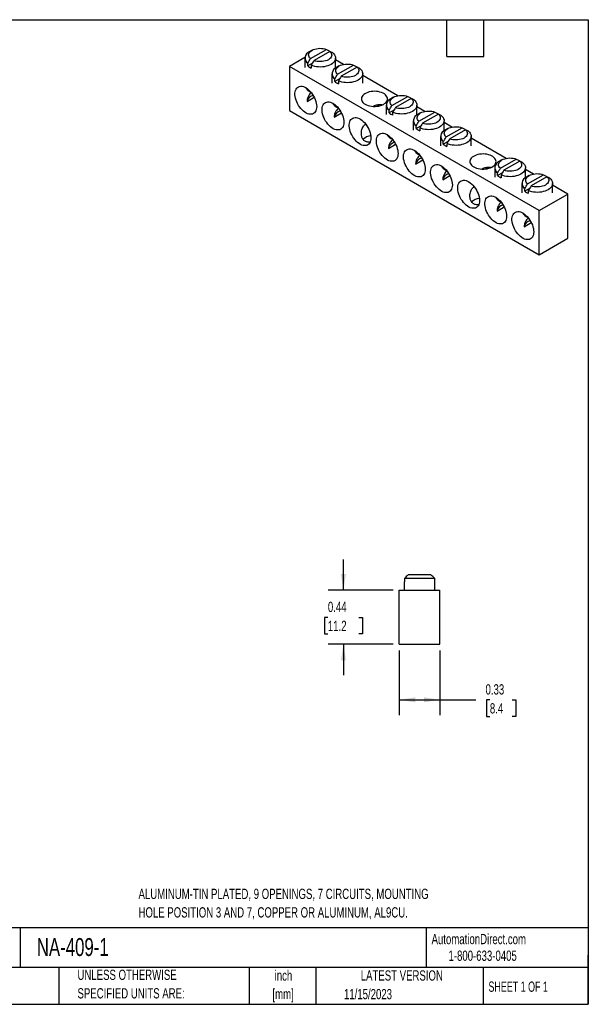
# Model space of a CAD drawing. Header units: inches. Extents: x 0.2 to 10.8, y 0.2 to 8.2.
# Tile 2 of 2: x 6.1 to 10.8, y 0.2 to 8.2. Entities that reach past the tile are written whole.
import ezdxf

# ---------------------------------------------------------------- set-up
doc = ezdxf.new("R2010")
doc.units = ezdxf.units.IN
doc.header["$MEASUREMENT"] = 0
doc.layers.add('DIMENSIONS', color=140, linetype='Continuous', lineweight=25)
doc.layers.add('TEXT', color=140, linetype='Continuous', lineweight=25)
doc.styles.add('SLDTEXTSTYLE0', font='TXT', dxfattribs={"width": 0.7})
doc.styles.add('SLDTEXTSTYLE1', font='TXT', dxfattribs={"width": 0.65})
doc.dimstyles.new('SLDDIMSTYLE1', dxfattribs={"dimtxt": 0.084961, "dimasz": 0.13, "dimexe": 0, "dimexo": 0.0625, "dimgap": 0.02124, "dimtad": 0, "dimtih": 1, "dimtoh": 1, "dimrnd": 1e-09, "dimdsep": 46, "dimtxsty": 'SLDTEXTSTYLE0', "dimsah": 1, "dimcen": 0.09, "dimadec": 0, "dimazin": 2, "dimtfac": 1, "dimtofl": 0, "dimtmove": 0, "dimatfit": 3, "dimfxl": 0, "dimfrac": 2, "dimtolj": 1, "dimtzin": 12, "dimarcsym": 0})
doc.dimstyles.new('SLDDIMSTYLE3', dxfattribs={"dimtxt": 0.084961, "dimasz": 0.13, "dimexe": 0, "dimexo": 0.0625, "dimgap": 0.02124, "dimtad": 0, "dimtih": 1, "dimtoh": 1, "dimrnd": 1e-09, "dimdsep": 46, "dimtxsty": 'SLDTEXTSTYLE0', "dimsah": 1, "dimcen": 0.09, "dimadec": 0, "dimazin": 2, "dimtfac": 1, "dimtmove": 0, "dimatfit": 0, "dimfxl": 0, "dimfrac": 2, "dimtolj": 1, "dimtzin": 12, "dimarcsym": 0})

# ---------------------------------------------------------------- blocks, each defined once
blk = doc.blocks.new('_D_4')
at = {"layer": 'DIMENSIONS'}
for p, q in [((9.2132, 3.1256), (9.2132, 2.599)), ((9.5439, 3.1256), (9.5439, 2.599)), ((9.2132, 2.724), (9.5439, 2.724)), ((9.5439, 2.724), (9.8349, 2.724)), ((9.95, 2.724), (9.9215, 2.724)), ((9.9215, 2.724), (9.9215, 2.589)), ((10.1318, 2.724), (10.1604, 2.724)), ((10.1604, 2.724), (10.1604, 2.589)), ((9.9215, 2.589), (9.95, 2.589)), ((10.1604, 2.589), (10.1318, 2.589))]:
    blk.add_line(p, q, dxfattribs=at)
for points in [[(9.2132, 2.724), (9.3432, 2.704), (9.3432, 2.744)], [(9.5439, 2.724), (9.4139, 2.744), (9.4139, 2.704)]]:
    blk.add_solid(points, dxfattribs=at)
at = {"layer": 'DIMENSIONS', "char_height": 0.08333, "attachment_point": 1, "style": 'SLDTEXTSTYLE0'}
for s, insert in [('0.33', (9.9147, 2.8505)), ('8.4', (9.95, 2.6964))]:
    blk.add_mtext(s, dxfattribs=dict(at, insert=insert))
blk = doc.blocks.new('_D_5')
at = {"layer": 'DIMENSIONS'}
for p, q in [((8.76, 3.6154), (8.76, 3.8654)), ((9.1632, 3.6154), (8.635, 3.6154)), ((8.6337, 3.3941), (8.6052, 3.3941)), ((8.6052, 3.3941), (8.6052, 3.2591)), ((8.8862, 3.3941), (8.9147, 3.3941)), ((8.9147, 3.3941), (8.9147, 3.2591)), ((8.6052, 3.2591), (8.6337, 3.2591)), ((8.9147, 3.2591), (8.8862, 3.2591)), ((9.1632, 3.1756), (8.635, 3.1756)), ((8.76, 3.1756), (8.76, 2.9256))]:
    blk.add_line(p, q, dxfattribs=at)
for points in [[(8.76, 3.6154), (8.78, 3.7454), (8.74, 3.7454)], [(8.76, 3.1756), (8.74, 3.0456), (8.78, 3.0456)]]:
    blk.add_solid(points, dxfattribs=at)
at = {"layer": 'DIMENSIONS', "char_height": 0.08333, "attachment_point": 1, "style": 'SLDTEXTSTYLE0'}
for s, insert in [('0.44', (8.6337, 3.5206)), ('11.2', (8.6337, 3.3665))]:
    blk.add_mtext(s, dxfattribs=dict(at, insert=insert))

msp = doc.modelspace()

# ---------------------------------------------------------------- linework, layer by layer
for p, q in [((8.5048, 8.0014), (8.4827, 7.9887)), ((8.4919, 7.9342), (8.6213, 8.0089)), ((8.4464, 7.9424), (8.3214, 7.8703)), ((8.4461, 7.9377), (8.4461, 7.8611)), ((8.6503, 7.9921), (8.5209, 7.9175)), ((8.6438, 7.9964), (8.6438, 7.9884)), ((8.6961, 7.8611), (8.6961, 7.9377)), ((8.7603, 7.8869), (8.6961, 7.9239)), ((10.3508, 6.6987), (8.3214, 7.8703)), ((8.3214, 7.8703), (8.3214, 7.5112)), ((8.5087, 7.8965), (8.4694, 7.8738)), ((8.4694, 7.8738), (8.4694, 7.8957)), ((8.4984, 7.879), (8.4984, 7.8571)), ((8.7253, 7.8742), (8.7032, 7.8614)), ((8.7124, 7.8069), (8.8418, 7.8816)), ((8.8708, 7.8649), (8.7414, 7.7902)), ((8.8643, 7.8691), (8.8643, 7.8611)), ((8.6666, 7.8104), (8.6666, 7.7338)), ((8.7291, 7.7692), (8.6899, 7.7466)), ((8.6899, 7.7466), (8.6899, 7.7684)), ((8.9166, 7.7338), (8.9166, 7.8104)), ((9.2012, 7.6323), (8.9166, 7.7967)), ((8.7189, 7.7517), (8.7189, 7.7298)), ((8.4647, 7.5863), (8.5228, 7.6199)), ((9.1662, 7.6196), (9.1441, 7.6068)), ((9.1534, 7.5523), (9.2827, 7.627)), ((9.3117, 7.6103), (9.1824, 7.5356)), ((9.3052, 7.6145), (9.3052, 7.6066)), ((9.1075, 7.5558), (9.1075, 7.4793)), ((9.3575, 7.4793), (9.3575, 7.5558)), ((9.4217, 7.5051), (9.3575, 7.5421)), ((8.3214, 7.5112), (10.3508, 6.3396)), ((8.6852, 7.4591), (8.7433, 7.4926)), ((9.1701, 7.5147), (9.1309, 7.492)), ((9.1309, 7.492), (9.1309, 7.5138)), ((9.1598, 7.4971), (9.1598, 7.4753)), ((9.3867, 7.4923), (9.3646, 7.4795)), ((9.3738, 7.4251), (9.5032, 7.4998)), ((9.5322, 7.483), (9.4028, 7.4083)), ((9.5257, 7.4872), (9.5257, 7.4793)), ((9.328, 7.4285), (9.328, 7.352)), ((9.3906, 7.3874), (9.3513, 7.3647)), ((9.3513, 7.3647), (9.3513, 7.3866)), ((9.3803, 7.3698), (9.3803, 7.348)), ((9.578, 7.352), (9.578, 7.4285)), ((9.6422, 7.3778), (9.578, 7.4148)), ((9.6072, 7.365), (9.5851, 7.3523)), ((9.5943, 7.2978), (9.7237, 7.3725)), ((9.5485, 7.3012), (9.5485, 7.2247)), ((9.7527, 7.3557), (9.6233, 7.281)), ((9.7462, 7.3599), (9.7462, 7.352)), ((9.7985, 7.2247), (9.7985, 7.3012)), ((10.0832, 7.1232), (9.7985, 7.2875)), ((9.1262, 7.2045), (9.1843, 7.238)), ((9.6111, 7.2601), (9.5718, 7.2374)), ((9.5718, 7.2374), (9.5718, 7.2593)), ((9.6008, 7.2425), (9.6008, 7.2207)), ((9.3466, 7.0772), (9.4048, 7.1108)), ((9.9895, 7.0467), (9.9895, 6.9701)), ((10.0482, 7.1105), (10.0261, 7.0977)), ((10.0353, 7.0432), (10.1647, 7.1179)), ((10.1937, 7.1012), (10.0643, 7.0265)), ((10.1872, 7.1054), (10.1872, 7.0974)), ((10.2395, 6.9701), (10.2395, 7.0467)), ((9.5671, 6.9499), (9.6252, 6.9835)), ((10.052, 7.0055), (10.0128, 6.9829)), ((10.0128, 6.9829), (10.0128, 7.0047)), ((10.0418, 6.988), (10.0418, 6.9661)), ((10.3036, 6.9959), (10.2395, 7.033)), ((10.2687, 6.9832), (10.2466, 6.9704)), ((10.2558, 6.9159), (10.3852, 6.9906)), ((10.4141, 6.9739), (10.2848, 6.8992)), ((10.4077, 6.9781), (10.4077, 6.9701)), ((10.21, 6.9194), (10.21, 6.8428)), ((10.46, 6.8428), (10.46, 6.9194)), ((10.5847, 6.8337), (10.46, 6.9057)), ((10.2725, 6.8782), (10.2333, 6.8556)), ((10.2333, 6.8556), (10.2333, 6.8774)), ((10.2623, 6.8607), (10.2623, 6.8388)), ((10.3508, 6.6987), (10.5847, 6.8337)), ((10.5847, 6.4746), (10.5847, 6.8337)), ((10.0081, 6.6954), (10.0662, 6.7289)), ((10.3508, 6.3396), (10.3508, 6.6987)), ((10.2286, 6.5681), (10.2867, 6.6016)), ((10.3508, 6.3396), (10.5847, 6.4746)), ((9.2535, 3.6824), (9.2535, 3.6154)), ((9.2552, 3.6824), (9.2535, 3.6824)), ((9.2552, 3.7091), (9.2552, 3.6824)), ((9.5018, 3.7091), (9.2552, 3.7091)), ((9.47, 3.7404), (9.287, 3.7404)), ((9.5018, 3.6824), (9.5018, 3.7091)), ((9.5035, 3.6824), (9.5018, 3.6824)), ((9.5035, 3.6154), (9.5035, 3.6824)), ((9.2132, 3.1756), (9.2132, 3.6154)), ((9.2132, 3.6154), (9.5439, 3.6154)), ((9.5439, 3.1756), (9.5439, 3.6154)), ((9.2132, 3.1756), (9.5439, 3.1756))]:
    msp.add_line(p, q)
at = {"flags": 128}
for points in [[(8.4919, 7.9342), (8.4853, 7.9414), (8.4806, 7.949), (8.478, 7.957), (8.4774, 7.9651), (8.4789, 7.9731), (8.4826, 7.981), (8.4882, 7.9884), (8.4956, 7.9953), (8.5048, 8.0014), (8.5155, 8.0067), (8.5274, 8.011), (8.5402, 8.0143), (8.5538, 8.0164), (8.5678, 8.0173), (8.5818, 8.0169), (8.5956, 8.0154), (8.6089, 8.0127), (8.6213, 8.0089)], [(8.6728, 7.9796), (8.6812, 7.9718), (8.6879, 7.9634), (8.6926, 7.9546), (8.6953, 7.9455), (8.6961, 7.9363), (8.6948, 7.9271), (8.6914, 7.9181), (8.6861, 7.9094), (8.679, 7.9012), (8.67, 7.8935), (8.6595, 7.8866), (8.6475, 7.8805), (8.6343, 7.8754), (8.62, 7.8712), (8.6049, 7.8682), (8.5893, 7.8663), (8.5734, 7.8655), (8.5574, 7.8659), (8.5417, 7.8675), (8.5265, 7.8702), (8.512, 7.8741), (8.4984, 7.879)], [(8.6503, 7.9921), (8.6569, 7.985), (8.6616, 7.9773), (8.6642, 7.9694), (8.6648, 7.9613), (8.6632, 7.9532), (8.6596, 7.9454), (8.654, 7.9379), (8.6465, 7.9311), (8.6374, 7.9249), (8.6267, 7.9196), (8.6148, 7.9153), (8.6019, 7.9121), (8.5884, 7.91), (8.5744, 7.9091), (8.5604, 7.9094), (8.5465, 7.9109), (8.5333, 7.9136), (8.5209, 7.9175)], [(8.7124, 7.8069), (8.7058, 7.8141), (8.7011, 7.8217), (8.6984, 7.8297), (8.6979, 7.8378), (8.6994, 7.8459), (8.703, 7.8537), (8.7087, 7.8611), (8.7161, 7.868), (8.7253, 7.8742), (8.7359, 7.8794), (8.7478, 7.8838), (8.7607, 7.887), (8.7743, 7.8891), (8.7883, 7.89), (8.8023, 7.8897), (8.8161, 7.8881), (8.8294, 7.8854), (8.8418, 7.8816)], [(8.8933, 7.8523), (8.9017, 7.8445), (8.9083, 7.8361), (8.9131, 7.8273), (8.9158, 7.8182), (8.9166, 7.809), (8.9152, 7.7999), (8.9119, 7.7908), (8.9066, 7.7821), (8.8994, 7.7739), (8.8905, 7.7663), (8.88, 7.7593), (8.868, 7.7533), (8.8547, 7.7481), (8.8405, 7.744), (8.8254, 7.7409), (8.8098, 7.739), (8.7939, 7.7382), (8.7779, 7.7386), (8.7622, 7.7402), (8.747, 7.743), (8.7324, 7.7468), (8.7189, 7.7517)], [(8.8708, 7.8649), (8.8774, 7.8577), (8.8821, 7.8501), (8.8847, 7.8421), (8.8853, 7.834), (8.8837, 7.8259), (8.8801, 7.8181), (8.8745, 7.8106), (8.867, 7.8038), (8.8579, 7.7976), (8.8472, 7.7923), (8.8353, 7.788), (8.8224, 7.7848), (8.8088, 7.7827), (8.7949, 7.7818), (8.7808, 7.7821), (8.767, 7.7837), (8.7538, 7.7864), (8.7414, 7.7902)], [(8.5426, 7.5442), (8.5418, 7.5316), (8.5397, 7.52), (8.5361, 7.5097), (8.5312, 7.5007), (8.525, 7.4933), (8.5177, 7.4876), (8.5093, 7.4836), (8.5, 7.4815), (8.4899, 7.4813), (8.4793, 7.4829), (8.4683, 7.4864), (8.457, 7.4916), (8.4457, 7.4986), (8.4345, 7.5071), (8.4236, 7.5171), (8.4133, 7.5284), (8.4036, 7.5407), (8.3947, 7.554), (8.3869, 7.5679), (8.3801, 7.5823), (8.3745, 7.5969), (8.3703, 7.6115), (8.3674, 7.6258), (8.366, 7.6396), (8.366, 7.6527), (8.3674, 7.6649), (8.3703, 7.6758), (8.3745, 7.6855), (8.3801, 7.6937), (8.3869, 7.7003), (8.3947, 7.7051), (8.4036, 7.7082), (8.4133, 7.7094), (8.4236, 7.7087), (8.4345, 7.7061), (8.4457, 7.7018), (8.457, 7.6956), (8.4683, 7.6879), (8.4793, 7.6786), (8.4899, 7.6679), (8.5, 7.6561), (8.5093, 7.6432), (8.5177, 7.6296), (8.525, 7.6154), (8.5312, 7.6009), (8.5361, 7.5863), (8.5397, 7.5718), (8.5418, 7.5577), (8.5426, 7.5442)], [(8.9368, 7.5631), (8.948, 7.5574), (8.9604, 7.5528), (8.9739, 7.5491), (8.9881, 7.5466), (9.0028, 7.5453), (9.0176, 7.5451), (9.0324, 7.5462), (9.0467, 7.5484), (9.0604, 7.5518), (9.0731, 7.5562), (9.0847, 7.5616), (9.0948, 7.5678), (9.1033, 7.5749), (9.1101, 7.5825), (9.1149, 7.5906), (9.1178, 7.599), (9.1185, 7.6076), (9.1172, 7.6162), (9.1139, 7.6245), (9.1086, 7.6325), (9.1014, 7.64), (9.0924, 7.6469), (9.0819, 7.6529), (9.0701, 7.6581), (9.0571, 7.6623), (9.0432, 7.6653), (9.0287, 7.6673), (9.0139, 7.668), (8.9991, 7.6676), (8.9845, 7.6659), (8.9704, 7.6631), (8.9572, 7.6592), (8.945, 7.6543), (8.9342, 7.6485), (8.9248, 7.6418), (8.9172, 7.6345), (8.9114, 7.6266), (8.9075, 7.6183), (8.9057, 7.6098), (8.906, 7.6012), (8.9083, 7.5927), (8.9126, 7.5845), (8.9189, 7.5767), (8.927, 7.5695), (8.9368, 7.5631)], [(9.1534, 7.5523), (9.1467, 7.5595), (9.1421, 7.5672), (9.1394, 7.5751), (9.1389, 7.5832), (9.1404, 7.5913), (9.144, 7.5991), (9.1496, 7.6066), (9.1571, 7.6134), (9.1663, 7.6196), (9.1769, 7.6249), (9.1888, 7.6292), (9.2017, 7.6324), (9.2153, 7.6345), (9.2292, 7.6354), (9.2433, 7.6351), (9.2571, 7.6336), (9.2703, 7.6309), (9.2827, 7.627)], [(9.3117, 7.6103), (9.3183, 7.6031), (9.323, 7.5955), (9.3257, 7.5875), (9.3262, 7.5794), (9.3247, 7.5714), (9.3211, 7.5635), (9.3155, 7.5561), (9.308, 7.5492), (9.2988, 7.5431), (9.2882, 7.5378), (9.2763, 7.5335), (9.2634, 7.5302), (9.2498, 7.5281), (9.2358, 7.5272), (9.2218, 7.5276), (9.208, 7.5291), (9.1948, 7.5318), (9.1824, 7.5356)], [(8.763, 7.4169), (8.7623, 7.4043), (8.7602, 7.3927), (8.7566, 7.3824), (8.7517, 7.3734), (8.7455, 7.366), (8.7381, 7.3603), (8.7298, 7.3564), (8.7205, 7.3542), (8.7104, 7.354), (8.6998, 7.3556), (8.6888, 7.3591), (8.6775, 7.3643), (8.6662, 7.3713), (8.655, 7.3798), (8.6441, 7.3898), (8.6338, 7.4011), (8.6241, 7.4135), (8.6152, 7.4267), (8.6073, 7.4407), (8.6006, 7.4551), (8.595, 7.4697), (8.5908, 7.4842), (8.5879, 7.4985), (8.5864, 7.5124), (8.5864, 7.5254), (8.5879, 7.5376), (8.5908, 7.5486), (8.595, 7.5582), (8.6006, 7.5664), (8.6073, 7.573), (8.6152, 7.5778), (8.6241, 7.5809), (8.6338, 7.5821), (8.6441, 7.5814), (8.655, 7.5788), (8.6662, 7.5745), (8.6775, 7.5684), (8.6888, 7.5606), (8.6998, 7.5513), (8.7104, 7.5407), (8.7205, 7.5288), (8.7298, 7.516), (8.7381, 7.5023), (8.7455, 7.4881), (8.7517, 7.4736), (8.7566, 7.459), (8.7602, 7.4445), (8.7623, 7.4304), (8.763, 7.4169)], [(9.0427, 7.5477), (9.0451, 7.5563), (9.0469, 7.561)], [(9.3342, 7.5978), (9.3427, 7.5899), (9.3493, 7.5816), (9.354, 7.5728), (9.3568, 7.5637), (9.3575, 7.5545), (9.3562, 7.5453), (9.3529, 7.5363), (9.3476, 7.5276), (9.3404, 7.5193), (9.3315, 7.5117), (9.3209, 7.5048), (9.3089, 7.4987), (9.2957, 7.4935), (9.2814, 7.4894), (9.2664, 7.4863), (9.2508, 7.4844), (9.2349, 7.4837), (9.2189, 7.4841), (9.2032, 7.4857), (9.1879, 7.4884), (9.1734, 7.4922), (9.1598, 7.4971)], [(8.9835, 7.2897), (8.9828, 7.277), (8.9806, 7.2654), (8.9771, 7.2551), (8.9722, 7.2461), (8.966, 7.2388), (8.9586, 7.233), (8.9502, 7.2291), (8.941, 7.227), (8.9309, 7.2267), (8.9203, 7.2283), (8.9092, 7.2318), (8.898, 7.237), (8.8866, 7.244), (8.8755, 7.2525), (8.8646, 7.2625), (8.8543, 7.2738), (8.8446, 7.2862), (8.8357, 7.2994), (8.8278, 7.3134), (8.8211, 7.3278), (8.8155, 7.3424), (8.8113, 7.357), (8.8084, 7.3713), (8.8069, 7.3851), (8.8069, 7.3982), (8.8084, 7.4103), (8.8113, 7.4213), (8.8155, 7.4309), (8.8211, 7.4391), (8.8278, 7.4457), (8.8357, 7.4506), (8.8446, 7.4536), (8.8543, 7.4548), (8.8646, 7.4541), (8.8755, 7.4516), (8.8866, 7.4472), (8.898, 7.4411), (8.9092, 7.4333), (8.9203, 7.424), (8.9309, 7.4134), (8.941, 7.4015), (8.9502, 7.3887), (8.9586, 7.375), (8.966, 7.3608), (8.9722, 7.3463), (8.9771, 7.3317), (8.9806, 7.3172), (8.9828, 7.3031), (8.9835, 7.2897)], [(9.3738, 7.4251), (9.3672, 7.4322), (9.3625, 7.4399), (9.3599, 7.4478), (9.3593, 7.4559), (9.3609, 7.464), (9.3645, 7.4718), (9.3701, 7.4793), (9.3776, 7.4862), (9.3867, 7.4923), (9.3974, 7.4976), (9.4093, 7.5019), (9.4222, 7.5051), (9.4358, 7.5072), (9.4497, 7.5081), (9.4638, 7.5078), (9.4776, 7.5063), (9.4908, 7.5036), (9.5032, 7.4998)], [(9.5547, 7.4705), (9.5632, 7.4627), (9.5698, 7.4543), (9.5745, 7.4455), (9.5773, 7.4364), (9.578, 7.4272), (9.5767, 7.418), (9.5734, 7.409), (9.5681, 7.4003), (9.5609, 7.3921), (9.552, 7.3844), (9.5414, 7.3775), (9.5294, 7.3714), (9.5162, 7.3663), (9.5019, 7.3621), (9.4869, 7.3591), (9.4712, 7.3571), (9.4553, 7.3564), (9.4394, 7.3568), (9.4237, 7.3584), (9.4084, 7.3611), (9.3939, 7.365), (9.3803, 7.3698)], [(9.5322, 7.483), (9.5388, 7.4759), (9.5435, 7.4682), (9.5462, 7.4602), (9.5467, 7.4521), (9.5452, 7.4441), (9.5416, 7.4362), (9.536, 7.4288), (9.5285, 7.4219), (9.5193, 7.4158), (9.5087, 7.4105), (9.4968, 7.4062), (9.4839, 7.4029), (9.4703, 7.4008), (9.4563, 7.4), (9.4423, 7.4003), (9.4285, 7.4018), (9.4152, 7.4045), (9.4028, 7.4083)], [(9.5943, 7.2978), (9.5877, 7.3049), (9.583, 7.3126), (9.5804, 7.3206), (9.5798, 7.3287), (9.5814, 7.3367), (9.585, 7.3446), (9.5906, 7.352), (9.5981, 7.3589), (9.6072, 7.365), (9.6179, 7.3703), (9.6298, 7.3746), (9.6427, 7.3779), (9.6562, 7.38), (9.6702, 7.3808), (9.6843, 7.3805), (9.6981, 7.379), (9.7113, 7.3763), (9.7237, 7.3725)], [(9.204, 7.1624), (9.2033, 7.1497), (9.2011, 7.1382), (9.1975, 7.1278), (9.1926, 7.1189), (9.1865, 7.1115), (9.1791, 7.1057), (9.1707, 7.1018), (9.1614, 7.0997), (9.1514, 7.0994), (9.1408, 7.101), (9.1297, 7.1045), (9.1185, 7.1098), (9.1071, 7.1167), (9.096, 7.1253), (9.0851, 7.1352), (9.0747, 7.1465), (9.0651, 7.1589), (9.0562, 7.1722), (9.0483, 7.1861), (9.0415, 7.2005), (9.036, 7.2151), (9.0317, 7.2297), (9.0289, 7.244), (9.0274, 7.2578), (9.0274, 7.2709), (9.0289, 7.283), (9.0317, 7.294), (9.036, 7.3037), (9.0415, 7.3119), (9.0483, 7.3184), (9.0562, 7.3233), (9.0651, 7.3263), (9.0747, 7.3275), (9.0851, 7.3268), (9.096, 7.3243), (9.1071, 7.3199), (9.1185, 7.3138), (9.1297, 7.306), (9.1408, 7.2967), (9.1514, 7.2861), (9.1614, 7.2742), (9.1707, 7.2614), (9.1791, 7.2478), (9.1865, 7.2336), (9.1926, 7.219), (9.1975, 7.2044), (9.2011, 7.1899), (9.2033, 7.1759), (9.204, 7.1624)], [(9.7752, 7.3432), (9.7836, 7.3354), (9.7903, 7.327), (9.795, 7.3182), (9.7978, 7.3091), (9.7985, 7.2999), (9.7972, 7.2907), (9.7938, 7.2817), (9.7885, 7.273), (9.7814, 7.2648), (9.7724, 7.2571), (9.7619, 7.2502), (9.7499, 7.2441), (9.7367, 7.239), (9.7224, 7.2348), (9.7073, 7.2318), (9.6917, 7.2299), (9.6758, 7.2291), (9.6599, 7.2295), (9.6441, 7.2311), (9.6289, 7.2338), (9.6144, 7.2377), (9.6008, 7.2425)], [(9.7527, 7.3557), (9.7593, 7.3486), (9.764, 7.3409), (9.7666, 7.333), (9.7672, 7.3249), (9.7657, 7.3168), (9.762, 7.309), (9.7564, 7.3015), (9.749, 7.2946), (9.7398, 7.2885), (9.7291, 7.2832), (9.7172, 7.2789), (9.7044, 7.2757), (9.6908, 7.2736), (9.6768, 7.2727), (9.6628, 7.273), (9.649, 7.2745), (9.6357, 7.2772), (9.6233, 7.281)], [(9.4245, 7.0351), (9.4238, 7.0225), (9.4216, 7.0109), (9.418, 7.0005), (9.4131, 6.9916), (9.4069, 6.9842), (9.3996, 6.9785), (9.3912, 6.9745), (9.3819, 6.9724), (9.3719, 6.9721), (9.3613, 6.9738), (9.3502, 6.9772), (9.3389, 6.9825), (9.3276, 6.9894), (9.3164, 6.998), (9.3056, 7.008), (9.2952, 7.0192), (9.2855, 7.0316), (9.2767, 7.0449), (9.2688, 7.0588), (9.262, 7.0732), (9.2565, 7.0878), (9.2522, 7.1024), (9.2493, 7.1167), (9.2479, 7.1305), (9.2479, 7.1436), (9.2493, 7.1557), (9.2522, 7.1667), (9.2565, 7.1764), (9.262, 7.1846), (9.2688, 7.1911), (9.2767, 7.196), (9.2855, 7.199), (9.2952, 7.2002), (9.3056, 7.1995), (9.3164, 7.197), (9.3276, 7.1926), (9.3389, 7.1865), (9.3502, 7.1787), (9.3613, 7.1695), (9.3719, 7.1588), (9.3819, 7.147), (9.3912, 7.1341), (9.3996, 7.1205), (9.4069, 7.1063), (9.4131, 7.0918), (9.418, 7.0771), (9.4216, 7.0627), (9.4238, 7.0486), (9.4245, 7.0351)], [(9.8187, 7.0539), (9.8299, 7.0483), (9.8424, 7.0436), (9.8558, 7.04), (9.87, 7.0375), (9.8847, 7.0362), (9.8996, 7.036), (9.9143, 7.0371), (9.9287, 7.0393), (9.9423, 7.0426), (9.9551, 7.047), (9.9666, 7.0524), (9.9768, 7.0587), (9.9853, 7.0657), (9.992, 7.0734), (9.9969, 7.0815), (9.9997, 7.0899), (10.0005, 7.0985), (9.9992, 7.107), (9.9958, 7.1154), (9.9905, 7.1234), (9.9833, 7.1309), (9.9744, 7.1377), (9.9639, 7.1438), (9.952, 7.149), (9.939, 7.1531), (9.9251, 7.1562), (9.9107, 7.1581), (9.8959, 7.1589), (9.881, 7.1584), (9.8664, 7.1568), (9.8524, 7.154), (9.8391, 7.1501), (9.827, 7.1452), (9.8161, 7.1393), (9.8068, 7.1327), (9.7991, 7.1253), (9.7933, 7.1174), (9.7895, 7.1091), (9.7876, 7.1006), (9.7879, 7.092), (9.7902, 7.0836), (9.7946, 7.0754), (9.8008, 7.0676), (9.8089, 7.0604), (9.8187, 7.0539)], [(10.0353, 7.0432), (10.0287, 7.0504), (10.024, 7.058), (10.0213, 7.066), (10.0208, 7.0741), (10.0223, 7.0822), (10.0259, 7.09), (10.0316, 7.0974), (10.039, 7.1043), (10.0482, 7.1105), (10.0588, 7.1158), (10.0707, 7.1201), (10.0836, 7.1233), (10.0972, 7.1254), (10.1112, 7.1263), (10.1252, 7.126), (10.139, 7.1244), (10.1523, 7.1217), (10.1647, 7.1179)], [(9.645, 6.9078), (9.6443, 6.8952), (9.6421, 6.8836), (9.6385, 6.8732), (9.6336, 6.8643), (9.6274, 6.8569), (9.6201, 6.8512), (9.6117, 6.8472), (9.6024, 6.8451), (9.5924, 6.8449), (9.5817, 6.8465), (9.5707, 6.8499), (9.5594, 6.8552), (9.5481, 6.8621), (9.5369, 6.8707), (9.5261, 6.8807), (9.5157, 6.892), (9.506, 6.9043), (9.4972, 6.9176), (9.4893, 6.9315), (9.4825, 6.9459), (9.477, 6.9605), (9.4727, 6.9751), (9.4698, 6.9894), (9.4684, 7.0032), (9.4684, 7.0163), (9.4698, 7.0284), (9.4727, 7.0394), (9.477, 7.0491), (9.4825, 7.0573), (9.4893, 7.0639), (9.4972, 7.0687), (9.506, 7.0717), (9.5157, 7.0729), (9.5261, 7.0723), (9.5369, 7.0697), (9.5481, 7.0653), (9.5594, 7.0592), (9.5707, 7.0515), (9.5817, 7.0422), (9.5924, 7.0315), (9.6024, 7.0197), (9.6117, 7.0068), (9.6201, 6.9932), (9.6274, 6.979), (9.6336, 6.9645), (9.6385, 6.9498), (9.6421, 6.9354), (9.6443, 6.9213), (9.645, 6.9078)], [(9.9246, 7.0385), (9.927, 7.0471), (9.9289, 7.0519)], [(10.2162, 7.0886), (10.2246, 7.0808), (10.2312, 7.0724), (10.236, 7.0636), (10.2387, 7.0546), (10.2395, 7.0453), (10.2381, 7.0362), (10.2348, 7.0271), (10.2295, 7.0184), (10.2223, 7.0102), (10.2134, 7.0026), (10.2029, 6.9957), (10.1909, 6.9896), (10.1776, 6.9844), (10.1634, 6.9803), (10.1483, 6.9772), (10.1327, 6.9753), (10.1168, 6.9745), (10.1008, 6.9749), (10.0851, 6.9765), (10.0699, 6.9793), (10.0553, 6.9831), (10.0418, 6.988)], [(10.1937, 7.1012), (10.2003, 7.094), (10.205, 7.0864), (10.2076, 7.0784), (10.2082, 7.0703), (10.2066, 7.0622), (10.203, 7.0544), (10.1974, 7.0469), (10.1899, 7.0401), (10.1808, 7.0339), (10.1701, 7.0286), (10.1582, 7.0243), (10.1453, 7.0211), (10.1317, 7.019), (10.1178, 7.0181), (10.1037, 7.0184), (10.0899, 7.02), (10.0767, 7.0227), (10.0643, 7.0265)], [(10.2558, 6.9159), (10.2492, 6.9231), (10.2445, 6.9307), (10.2418, 6.9387), (10.2413, 6.9468), (10.2428, 6.9549), (10.2464, 6.9627), (10.252, 6.9702), (10.2595, 6.977), (10.2687, 6.9832), (10.2793, 6.9885), (10.2912, 6.9928), (10.3041, 6.996), (10.3177, 6.9981), (10.3317, 6.999), (10.3457, 6.9987), (10.3595, 6.9971), (10.3728, 6.9944), (10.3852, 6.9906)], [(10.4366, 6.9614), (10.4451, 6.9535), (10.4517, 6.9452), (10.4565, 6.9363), (10.4592, 6.9273), (10.4599, 6.9181), (10.4586, 6.9089), (10.4553, 6.8999), (10.45, 6.8912), (10.4428, 6.8829), (10.4339, 6.8753), (10.4234, 6.8684), (10.4114, 6.8623), (10.3981, 6.8571), (10.3839, 6.853), (10.3688, 6.8499), (10.3532, 6.848), (10.3373, 6.8472), (10.3213, 6.8477), (10.3056, 6.8493), (10.2903, 6.852), (10.2758, 6.8558), (10.2623, 6.8607)], [(10.4141, 6.9739), (10.4208, 6.9667), (10.4254, 6.9591), (10.4281, 6.9511), (10.4287, 6.943), (10.4271, 6.9349), (10.4235, 6.9271), (10.4179, 6.9197), (10.4104, 6.9128), (10.4013, 6.9066), (10.3906, 6.9014), (10.3787, 6.897), (10.3658, 6.8938), (10.3522, 6.8917), (10.3383, 6.8908), (10.3242, 6.8911), (10.3104, 6.8927), (10.2972, 6.8954), (10.2848, 6.8992)], [(9.8655, 6.7805), (9.8647, 6.7679), (9.8626, 6.7563), (9.859, 6.746), (9.8541, 6.737), (9.8479, 6.7296), (9.8406, 6.7239), (9.8322, 6.7199), (9.8229, 6.7178), (9.8128, 6.7176), (9.8022, 6.7192), (9.7912, 6.7227), (9.7799, 6.7279), (9.7686, 6.7349), (9.7574, 6.7434), (9.7465, 6.7534), (9.7362, 6.7647), (9.7265, 6.777), (9.7176, 6.7903), (9.7098, 6.8043), (9.703, 6.8186), (9.6974, 6.8332), (9.6932, 6.8478), (9.6903, 6.8621), (9.6889, 6.8759), (9.6889, 6.889), (9.6903, 6.9012), (9.6932, 6.9121), (9.6974, 6.9218), (9.703, 6.93), (9.7098, 6.9366), (9.7176, 6.9414), (9.7265, 6.9445), (9.7362, 6.9457), (9.7465, 6.945), (9.7574, 6.9424), (9.7686, 6.9381), (9.7799, 6.9319), (9.7912, 6.9242), (9.8022, 6.9149), (9.8128, 6.9042), (9.8229, 6.8924), (9.8322, 6.8795), (9.8406, 6.8659), (9.8479, 6.8517), (9.8541, 6.8372), (9.859, 6.8226), (9.8626, 6.8081), (9.8647, 6.794), (9.8655, 6.7805)], [(10.0859, 6.6533), (10.0852, 6.6406), (10.0831, 6.629), (10.0795, 6.6187), (10.0746, 6.6097), (10.0684, 6.6023), (10.061, 6.5966), (10.0527, 6.5927), (10.0434, 6.5905), (10.0333, 6.5903), (10.0227, 6.5919), (10.0117, 6.5954), (10.0004, 6.6006), (9.9891, 6.6076), (9.9779, 6.6161), (9.967, 6.6261), (9.9567, 6.6374), (9.947, 6.6498), (9.9381, 6.663), (9.9303, 6.677), (9.9235, 6.6914), (9.9179, 6.706), (9.9137, 6.7205), (9.9108, 6.7349), (9.9093, 6.7487), (9.9093, 6.7617), (9.9108, 6.7739), (9.9137, 6.7849), (9.9179, 6.7945), (9.9235, 6.8027), (9.9303, 6.8093), (9.9381, 6.8141), (9.947, 6.8172), (9.9567, 6.8184), (9.967, 6.8177), (9.9779, 6.8151), (9.9891, 6.8108), (10.0004, 6.8047), (10.0117, 6.7969), (10.0227, 6.7876), (10.0333, 6.777), (10.0434, 6.7651), (10.0527, 6.7523), (10.061, 6.7386), (10.0684, 6.7244), (10.0746, 6.7099), (10.0795, 6.6953), (10.0831, 6.6808), (10.0852, 6.6667), (10.0859, 6.6533)], [(10.3064, 6.526), (10.3057, 6.5133), (10.3035, 6.5017), (10.3, 6.4914), (10.2951, 6.4825), (10.2889, 6.4751), (10.2815, 6.4693), (10.2731, 6.4654), (10.2639, 6.4633), (10.2538, 6.463), (10.2432, 6.4646), (10.2321, 6.4681), (10.2209, 6.4733), (10.2096, 6.4803), (10.1984, 6.4888), (10.1875, 6.4988), (10.1772, 6.5101), (10.1675, 6.5225), (10.1586, 6.5357), (10.1507, 6.5497), (10.144, 6.5641), (10.1384, 6.5787), (10.1342, 6.5933), (10.1313, 6.6076), (10.1298, 6.6214), (10.1298, 6.6345), (10.1313, 6.6466), (10.1342, 6.6576), (10.1384, 6.6673), (10.144, 6.6754), (10.1507, 6.682), (10.1586, 6.6869), (10.1675, 6.6899), (10.1772, 6.6911), (10.1875, 6.6904), (10.1984, 6.6879), (10.2096, 6.6835), (10.2209, 6.6774), (10.2321, 6.6696), (10.2432, 6.6603), (10.2538, 6.6497), (10.2639, 6.6378), (10.2731, 6.625), (10.2815, 6.6113), (10.2889, 6.5972), (10.2951, 6.5826), (10.3, 6.568), (10.3035, 6.5535), (10.3057, 6.5394), (10.3064, 6.526)]]:
    msp.add_lwpolyline(points, dxfattribs=at)
for centre, radius, start, end in [((8.5009, 7.9386), 0.0533, 110.01146, 233.72689), ((8.542, 7.9662), 0.1175, 231.81012, 248.19525), ((8.7214, 7.8113), 0.0533, 110.01146, 233.72689), ((8.5271, 7.7454), 0.0888, 211.66754, 248.43031), ((8.7625, 7.8389), 0.1175, 231.81012, 248.19525), ((8.5282, 7.5718), 0.0651, 102.39237, 167.13829), ((9.1624, 7.5568), 0.0533, 110.01146, 233.72689), ((8.7476, 7.6182), 0.0888, 211.66754, 248.43031), ((8.7487, 7.4446), 0.0651, 102.39237, 167.13829), ((9.2035, 7.5843), 0.1175, 231.81012, 248.19525), ((9.3829, 7.4295), 0.0533, 110.01146, 233.72689), ((9.424, 7.457), 0.1175, 231.81012, 248.19525), ((8.9964, 7.1923), 0.1151, 96.9964, 131.93748), ((9.1886, 7.3636), 0.0888, 211.66754, 248.43031), ((9.6033, 7.3022), 0.0533, 110.01146, 233.72689), ((9.1897, 7.19), 0.0651, 102.39237, 167.13829), ((9.6444, 7.3297), 0.1175, 231.81012, 248.19525), ((9.4091, 7.2363), 0.0888, 211.66754, 248.43031), ((9.4101, 7.0627), 0.0651, 102.39237, 167.13829), ((9.6295, 7.109), 0.0888, 211.66754, 248.43031), ((10.0443, 7.0476), 0.0533, 110.01146, 233.72689), ((9.6306, 6.9354), 0.0651, 102.39237, 167.13829), ((10.0854, 7.0752), 0.1175, 231.81012, 248.19525), ((10.2648, 6.9204), 0.0533, 110.01146, 233.72689), ((10.0705, 6.8545), 0.0888, 211.66754, 248.43031), ((10.3059, 6.9479), 0.1175, 231.81012, 248.19525), ((9.8784, 6.6832), 0.1151, 96.9964, 131.93748), ((10.0716, 6.6809), 0.0651, 102.39237, 167.13829), ((10.291, 6.7272), 0.0888, 211.66754, 248.43031), ((10.2921, 6.5536), 0.0651, 102.39237, 167.13829)]:
    msp.add_arc(centre, radius, start, end)
for points in [[(8.6213, 8.0089), (8.6288, 8.0047), (8.6363, 8.0006), (8.6438, 7.9964)], [(8.4694, 7.8957), (8.4769, 7.9085), (8.4844, 7.9214), (8.4919, 7.9342)], [(8.6728, 7.9796), (8.6653, 7.9838), (8.6578, 7.988), (8.6503, 7.9921)], [(8.5209, 7.9175), (8.5134, 7.9046), (8.5059, 7.8918), (8.4984, 7.879)], [(8.8418, 7.8816), (8.8493, 7.8775), (8.8568, 7.8733), (8.8643, 7.8691)], [(8.8933, 7.8523), (8.8858, 7.8565), (8.8783, 7.8607), (8.8708, 7.8649)], [(8.6899, 7.7684), (8.6974, 7.7813), (8.7049, 7.7941), (8.7124, 7.8069)], [(8.7414, 7.7902), (8.7339, 7.7774), (8.7264, 7.7645), (8.7189, 7.7517)], [(9.2827, 7.627), (9.2903, 7.6229), (9.2978, 7.6187), (9.3052, 7.6145)], [(9.3342, 7.5978), (9.3267, 7.602), (9.3193, 7.6062), (9.3117, 7.6103)], [(9.1309, 7.5138), (9.1383, 7.5267), (9.1458, 7.5395), (9.1534, 7.5523)], [(9.1824, 7.5356), (9.1748, 7.5228), (9.1673, 7.5099), (9.1598, 7.4971)], [(9.5032, 7.4998), (9.5107, 7.4956), (9.5182, 7.4914), (9.5257, 7.4872)], [(9.5547, 7.4705), (9.5472, 7.4747), (9.5397, 7.4789), (9.5322, 7.483)], [(9.3513, 7.3866), (9.3588, 7.3994), (9.3663, 7.4122), (9.3738, 7.4251)], [(9.4028, 7.4083), (9.3953, 7.3955), (9.3878, 7.3827), (9.3803, 7.3698)], [(9.7237, 7.3725), (9.7312, 7.3683), (9.7387, 7.3641), (9.7462, 7.3599)], [(9.5718, 7.2593), (9.5793, 7.2721), (9.5868, 7.285), (9.5943, 7.2978)], [(9.6233, 7.281), (9.6158, 7.2682), (9.6083, 7.2554), (9.6008, 7.2425)], [(9.7752, 7.3432), (9.7677, 7.3474), (9.7602, 7.3516), (9.7527, 7.3557)], [(10.0128, 7.0047), (10.0203, 7.0176), (10.0278, 7.0304), (10.0353, 7.0432)], [(10.1647, 7.1179), (10.1722, 7.1138), (10.1797, 7.1096), (10.1872, 7.1054)], [(10.2162, 7.0886), (10.2087, 7.0928), (10.2012, 7.097), (10.1937, 7.1012)], [(10.0643, 7.0265), (10.0568, 7.0137), (10.0493, 7.0008), (10.0418, 6.988)], [(10.3852, 6.9906), (10.3927, 6.9865), (10.4002, 6.9823), (10.4077, 6.9781)], [(10.4366, 6.9614), (10.4292, 6.9656), (10.4217, 6.9698), (10.4141, 6.9739)], [(10.2333, 6.8774), (10.2408, 6.8903), (10.2483, 6.9031), (10.2558, 6.9159)], [(10.2848, 6.8992), (10.2772, 6.8864), (10.2698, 6.8735), (10.2623, 6.8607)], [(9.287, 3.7404), (9.2764, 3.73), (9.2658, 3.7196), (9.2552, 3.7091)], [(9.5018, 3.7091), (9.4912, 3.7196), (9.4806, 3.73), (9.47, 3.7404)]]:
    msp.add_open_spline(points, degree=3)
for points, knots in [([(8.4664, 7.6807), (8.468, 7.6792), (8.4738, 7.6738), (8.4839, 7.6665), (8.4927, 7.6616), (8.4966, 7.6594)], [0, 0, 0, 0, 0.183374, 0.63523, 1, 1, 1, 1]), ([(8.5008, 7.6544), (8.4988, 7.6537), (8.4916, 7.6516), (8.4829, 7.6421), (8.4751, 7.6296), (8.4698, 7.6162), (8.466, 7.6017), (8.4651, 7.5915), (8.4647, 7.5863)], [0, 0, 0, 0, 0.087004, 0.301766, 0.465699, 0.630005, 0.814989, 1, 1, 1, 1]), ([(8.7213, 7.5271), (8.7192, 7.5265), (8.7121, 7.5243), (8.7034, 7.5149), (8.6956, 7.5023), (8.6903, 7.4889), (8.6865, 7.4744), (8.6856, 7.4642), (8.6852, 7.4591)], [0, 0, 0, 0, 0.087004, 0.301766, 0.465699, 0.630005, 0.814989, 1, 1, 1, 1]), ([(8.6869, 7.5534), (8.6885, 7.5519), (8.6943, 7.5465), (8.7043, 7.5392), (8.7132, 7.5343), (8.7171, 7.5321)], [0, 0, 0, 0, 0.183374, 0.63523, 1, 1, 1, 1]), ([(9.0014, 7.5459), (9.0025, 7.5465), (9.0091, 7.5502), (9.0211, 7.555), (9.0374, 7.5599), (9.0522, 7.5618), (9.0656, 7.5614), (9.0732, 7.5593), (9.0769, 7.5583)], [0, 0, 0, 0, 0.042614, 0.265911, 0.467515, 0.674253, 0.841368, 1, 1, 1, 1]), ([(8.9763, 7.2556), (8.9745, 7.2553), (8.9684, 7.2544), (8.9582, 7.2552), (8.9467, 7.2577), (8.9361, 7.2626), (8.9266, 7.2695), (8.9186, 7.2789), (8.9124, 7.2899), (8.9078, 7.3035), (8.9052, 7.3199), (8.9057, 7.3386), (8.9092, 7.3574), (8.9149, 7.3727), (8.9215, 7.3839), (8.9276, 7.3915), (8.9343, 7.3972), (8.9392, 7.3993), (8.9414, 7.4003)], [0, 0, 0, 0, 0.025817, 0.087565, 0.151013, 0.205779, 0.26911, 0.334586, 0.397861, 0.462689, 0.549767, 0.639343, 0.72831, 0.819533, 0.866919, 0.915213, 0.962718, 1, 1, 1, 1]), ([(9.1278, 7.2989), (9.1295, 7.2973), (9.1352, 7.2919), (9.1453, 7.2847), (9.1541, 7.2797), (9.1581, 7.2775)], [0, 0, 0, 0, 0.183374, 0.63523, 1, 1, 1, 1]), ([(9.1623, 7.2725), (9.1602, 7.2719), (9.1531, 7.2698), (9.1444, 7.2603), (9.1366, 7.2478), (9.1312, 7.2344), (9.1275, 7.2199), (9.1266, 7.2096), (9.1262, 7.2045)], [0, 0, 0, 0, 0.087004, 0.301766, 0.465699, 0.630005, 0.814989, 1, 1, 1, 1]), ([(9.3827, 7.1452), (9.3807, 7.1446), (9.3736, 7.1425), (9.3648, 7.133), (9.357, 7.1205), (9.3517, 7.1071), (9.3479, 7.0926), (9.3471, 7.0823), (9.3466, 7.0772)], [0, 0, 0, 0, 0.087004, 0.301766, 0.465699, 0.630005, 0.814989, 1, 1, 1, 1]), ([(9.3483, 7.1716), (9.35, 7.17), (9.3557, 7.1647), (9.3658, 7.1574), (9.3746, 7.1524), (9.3785, 7.1502)], [0, 0, 0, 0, 0.183374, 0.63523, 1, 1, 1, 1]), ([(9.5688, 7.0443), (9.5705, 7.0428), (9.5762, 7.0374), (9.5863, 7.0301), (9.5951, 7.0252), (9.599, 7.023)], [0, 0, 0, 0, 0.183374, 0.63523, 1, 1, 1, 1]), ([(9.8834, 7.0368), (9.8844, 7.0374), (9.891, 7.0411), (9.903, 7.0459), (9.9193, 7.0508), (9.9342, 7.0527), (9.9476, 7.0523), (9.9551, 7.0502), (9.9588, 7.0492)], [0, 0, 0, 0, 0.042614, 0.265911, 0.467515, 0.674253, 0.841368, 1, 1, 1, 1]), ([(9.6032, 7.0179), (9.6012, 7.0173), (9.594, 7.0152), (9.5853, 7.0057), (9.5775, 6.9932), (9.5722, 6.9798), (9.5684, 6.9653), (9.5676, 6.9551), (9.5671, 6.9499)], [0, 0, 0, 0, 0.087004, 0.301766, 0.465699, 0.630005, 0.814989, 1, 1, 1, 1]), ([(9.8583, 6.7464), (9.8565, 6.7462), (9.8504, 6.7453), (9.8402, 6.746), (9.8286, 6.7486), (9.818, 6.7535), (9.8086, 6.7604), (9.8005, 6.7698), (9.7944, 6.7808), (9.7897, 6.7944), (9.7872, 6.8108), (9.7876, 6.8294), (9.7911, 6.8483), (9.7968, 6.8635), (9.8034, 6.8748), (9.8096, 6.8823), (9.8163, 6.8881), (9.8212, 6.8902), (9.8233, 6.8911)], [0, 0, 0, 0, 0.025817, 0.087565, 0.151013, 0.205779, 0.26911, 0.334586, 0.397861, 0.462689, 0.549767, 0.639343, 0.72831, 0.819533, 0.866919, 0.915213, 0.962718, 1, 1, 1, 1]), ([(10.0442, 6.7634), (10.0421, 6.7628), (10.035, 6.7606), (10.0263, 6.7512), (10.0185, 6.7386), (10.0132, 6.7253), (10.0094, 6.7107), (10.0085, 6.7005), (10.0081, 6.6954)], [0, 0, 0, 0, 0.087004, 0.301766, 0.465699, 0.630005, 0.814989, 1, 1, 1, 1]), ([(10.0098, 6.7897), (10.0114, 6.7882), (10.0172, 6.7828), (10.0272, 6.7755), (10.0361, 6.7706), (10.04, 6.7684)], [0, 0, 0, 0, 0.183374, 0.6352305, 1, 1, 1, 1]), ([(10.2303, 6.6625), (10.2319, 6.6609), (10.2376, 6.6555), (10.2477, 6.6482), (10.2565, 6.6433), (10.2605, 6.6411)], [0, 0, 0, 0, 0.183374, 0.6352305, 1, 1, 1, 1]), ([(10.2647, 6.6361), (10.2626, 6.6355), (10.2555, 6.6334), (10.2468, 6.6239), (10.239, 6.6113), (10.2336, 6.598), (10.2299, 6.5834), (10.229, 6.5732), (10.2286, 6.5681)], [0, 0, 0, 0, 0.087004, 0.301766, 0.465699, 0.630005, 0.814989, 1, 1, 1, 1])]:
    msp.add_open_spline(points, degree=3, knots=knots)
at = {"layer": 'TEXT'}
for p, q in [((0.25, 8.25), (10.75, 8.25)), ((9.6, 7.95), (9.6, 8.25)), ((9.9, 7.95), (9.9, 8.25)), ((10.75, 8.25), (10.75, 0.25)), ((9.6, 7.95), (9.9, 7.95)), ((10.75, 0.8711), (0.25, 0.8711)), ((6.1322, 0.8711), (6.1322, 0.55)), ((9.4321, 0.8711), (9.4321, 0.55)), ((10.75, 0.25), (10.75, 0.65)), ((10.75, 0.55), (0.25, 0.55)), ((6.448, 0.55), (6.448, 0.25)), ((7.9931, 0.55), (7.9931, 0.25)), ((8.5359, 0.55), (8.5359, 0.25)), ((9.8956, 0.55), (9.8956, 0.25)), ((0.25, 0.25), (10.75, 0.25))]:
    msp.add_line(p, q, dxfattribs=at)

# ---------------------------------------------------------------- texts
for s, insert, char_height, attachment_point, style in [('ALUMINUM-TIN PLATED, 9 OPENINGS, 7 CIRCUITS, MOUNTING', (7.0946, 1.1891), 0.083333, 1, 'SLDTEXTSTYLE0'), ('HOLE POSITION 3 AND 7, COPPER OR ALUMINUM, AL9CU.', (7.0946, 1.0386), 0.083333, 1, 'SLDTEXTSTYLE0'), ('AutomationDirect.com', (9.4762, 0.8219), 0.083333, 1, 'SLDTEXTSTYLE0'), ('NA-409-1', (6.268, 0.7881), 0.14583, 1, 'SLDTEXTSTYLE0'), ('1-800-633-0405', (9.6138, 0.6865), 0.083333, 1, 'SLDTEXTSTYLE0'), ('UNLESS OTHERWISE', (6.5987, 0.5315), 0.083333, 1, 'SLDTEXTSTYLE0'), ('inch', (8.2726, 0.5257), 0.08333, 2, 'SLDTEXTSTYLE0'), ('LATEST VERSION', (9.2343, 0.5261), 0.083333, 2, 'SLDTEXTSTYLE0'), ('SHEET 1 OF 1', (9.9386, 0.4351), 0.083333, 1, 'SLDTEXTSTYLE1'), ('SPECIFIED UNITS ARE:', (6.5987, 0.381), 0.083333, 1, 'SLDTEXTSTYLE0'), ('[mm]', (8.2698, 0.3752), 0.08333, 2, 'SLDTEXTSTYLE0'), ('11/15/2023', (8.7643, 0.3745), 0.08333, 1, 'SLDTEXTSTYLE0')]:
    msp.add_mtext(s, dxfattribs=dict(at, insert=insert, char_height=char_height, attachment_point=attachment_point, style=style))

# ---------------------------------------------------------------- dimensions: what is measured, and where the dimension line sits
at = {"layer": 'DIMENSIONS'}
dim = msp.add_linear_dim(base=(8.76, 3.6154), p1=(9.2132, 3.1756), p2=(9.2132, 3.6154), angle=90, dimstyle='SLDDIMSTYLE3', dxfattribs=at)
dim.commit()
dim.dimension.update_dxf_attribs({"geometry": '_D_5', "text_midpoint": (8.76, 3.3941), "dimtype": 160})
dim = msp.add_linear_dim(base=(9.5439, 2.724), p1=(9.2132, 3.1756), p2=(9.5439, 3.1756), dimstyle='SLDDIMSTYLE1', dxfattribs=at)
dim.commit()
dim.dimension.update_dxf_attribs({"geometry": '_D_4', "text_midpoint": (10.0409, 2.724), "dimtype": 160})

doc.saveas('drawing.dxf')
